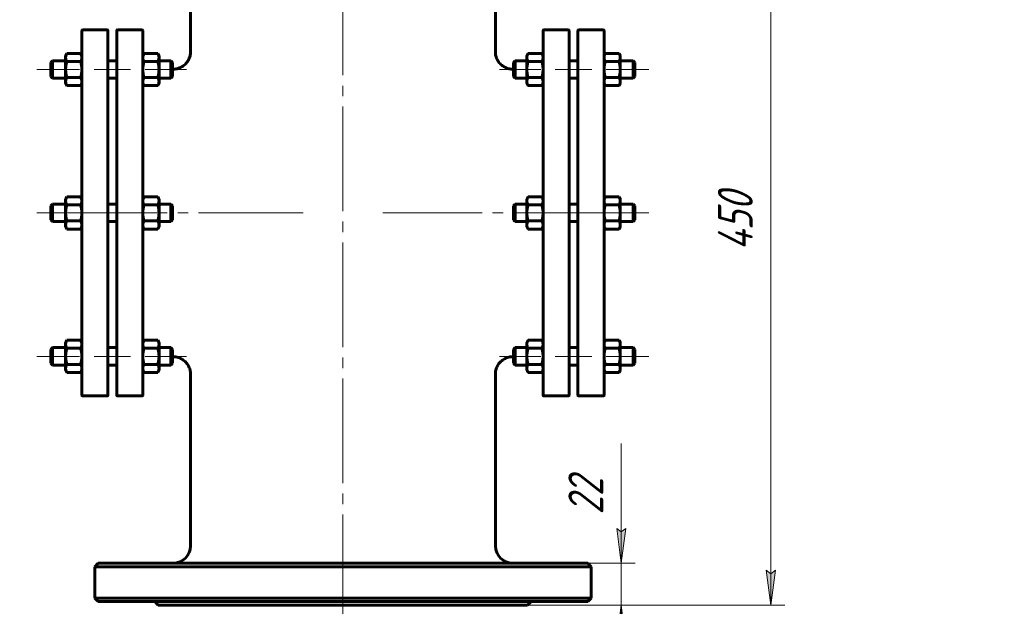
# Model space of a CAD drawing. Header units: millimetres. Extents: x 0 to 420, y -41 to 297.
# Tile 8 of 10: x 103 to 244, y 150 to 234. Entities that reach past the tile are written whole.
import ezdxf

# ---------------------------------------------------------------- set-up
doc = ezdxf.new("R2010")
doc.units = ezdxf.units.MM
for name, pattern in [('K5LT_AXLED', [19.5, 15, -1.5, 1.5, -1.5]), ('K5LT_BASIC', [0]), ('K5LT_THIN', [0])]:
    doc.linetypes.add(name, pattern=pattern)
doc.layers.add('Системный слой', color=7, linetype='Continuous')
doc.layers.add('Системный слой (1)', color=7, linetype='Continuous', true_color=0x6c6c6c)
doc.styles.add('KDIMTEXTSTYLE', font='GOST_AU.SHX', dxfattribs={"width": 0.96, "oblique": 15, "height": 5})
doc.styles.add('KTEXTSTYLE', font='GOST_AU.SHX', dxfattribs={"width": 0.96, "height": 5})
doc.dimstyles.new('KDIMSTYLE (0.25)', dxfattribs={"dimtxt": 5, "dimasz": 1, "dimexe": 2, "dimexo": 0, "dimgap": 1, "dimtad": 1, "dimlfac": 4, "dimtxsty": 'KDIMTEXTSTYLE', "dimsah": 1, "dimcen": 0, "dimdle": 1, "dimadec": 0, "dimazin": 0, "dimtfac": 0.667, "dimtmove": 0, "dimatfit": 3, "dimfxl": 1, "dimtvp": 1, "dimtolj": 1, "dimtzin": 0, "dimarcsym": 0})

# ---------------------------------------------------------------- blocks, each defined once
blk = doc.blocks.new('U0')
at = {"layer": 'Системный слой (1)', "linetype": 'K5LT_BASIC', "lineweight": 60}
for p, q in [((109.25, 208.51), (109.23, 208.33)), ((109.31, 208.7), (109.25, 208.51)), ((109.41, 208.9), (109.31, 208.7)), ((109.41, 208.9), (109.41, 208.9))]:
    blk.add_line(p, q, dxfattribs=at)
blk = doc.blocks.new('U1')
at = {"layer": 'Системный слой (1)', "linetype": 'K5LT_BASIC', "lineweight": 60}
for p, q in [((111.48, 208.7), (111.38, 208.9)), ((111.38, 208.9), (111.38, 208.9)), ((111.54, 208.51), (111.48, 208.7)), ((111.56, 208.33), (111.54, 208.51))]:
    blk.add_line(p, q, dxfattribs=at)
blk = doc.blocks.new('U2')
at = {"layer": 'Системный слой (1)', "linetype": 'K5LT_BASIC', "lineweight": 60}
for p, q in [((120.32, 208.51), (120.31, 208.33)), ((120.38, 208.7), (120.32, 208.51)), ((120.48, 208.9), (120.38, 208.7)), ((120.48, 208.9), (120.48, 208.9))]:
    blk.add_line(p, q, dxfattribs=at)
blk = doc.blocks.new('U3')
at = {"layer": 'Системный слой (1)', "linetype": 'K5LT_BASIC', "lineweight": 60}
for p, q in [((122.55, 208.7), (122.45, 208.9)), ((122.45, 208.9), (122.45, 208.9)), ((122.61, 208.51), (122.55, 208.7)), ((122.63, 208.33), (122.61, 208.51))]:
    blk.add_line(p, q, dxfattribs=at)
blk = doc.blocks.new('U4')
at = {"layer": 'Системный слой (1)', "linetype": 'K5LT_BASIC', "lineweight": 60}
for p, q in [((186.51, 187.94), (186.49, 187.76)), ((186.57, 188.13), (186.51, 187.94)), ((186.67, 188.33), (186.57, 188.13)), ((186.67, 188.33), (186.67, 188.33))]:
    blk.add_line(p, q, dxfattribs=at)
blk = doc.blocks.new('U5')
at = {"layer": 'Системный слой (1)', "linetype": 'K5LT_BASIC', "lineweight": 60}
for p, q in [((188.74, 188.13), (188.64, 188.33)), ((188.64, 188.33), (188.64, 188.33)), ((188.8, 187.94), (188.74, 188.13)), ((188.82, 187.76), (188.8, 187.94))]:
    blk.add_line(p, q, dxfattribs=at)
blk = doc.blocks.new('U6')
at = {"layer": 'Системный слой (1)', "linetype": 'K5LT_BASIC', "lineweight": 60}
for p, q in [((109.25, 187.94), (109.23, 187.76)), ((109.31, 188.13), (109.25, 187.94)), ((109.41, 188.33), (109.31, 188.13)), ((109.41, 188.33), (109.41, 188.33))]:
    blk.add_line(p, q, dxfattribs=at)
blk = doc.blocks.new('U7')
at = {"layer": 'Системный слой (1)', "linetype": 'K5LT_BASIC', "lineweight": 60}
for p, q in [((111.48, 188.13), (111.38, 188.33)), ((111.38, 188.33), (111.38, 188.33)), ((111.54, 187.94), (111.48, 188.13)), ((111.56, 187.76), (111.54, 187.94))]:
    blk.add_line(p, q, dxfattribs=at)
blk = doc.blocks.new('U8')
at = {"layer": 'Системный слой (1)', "linetype": 'K5LT_BASIC', "lineweight": 60}
for p, q in [((186.51, 208.51), (186.49, 208.32)), ((186.57, 208.7), (186.51, 208.51)), ((186.67, 208.9), (186.57, 208.7)), ((186.67, 208.9), (186.67, 208.9))]:
    blk.add_line(p, q, dxfattribs=at)
blk = doc.blocks.new('U9')
at = {"layer": 'Системный слой (1)', "linetype": 'K5LT_BASIC', "lineweight": 60}
for p, q in [((188.74, 208.7), (188.64, 208.9)), ((188.64, 208.9), (188.64, 208.9)), ((188.8, 208.51), (188.74, 208.7)), ((188.82, 208.32), (188.8, 208.51))]:
    blk.add_line(p, q, dxfattribs=at)
blk = doc.blocks.new('U10')
at = {"layer": 'Системный слой (1)', "linetype": 'K5LT_BASIC', "lineweight": 60}
for p, q in [((122.55, 188.13), (122.45, 188.33)), ((122.45, 188.33), (122.45, 188.33)), ((122.61, 187.94), (122.55, 188.13)), ((122.63, 187.76), (122.61, 187.94))]:
    blk.add_line(p, q, dxfattribs=at)
blk = doc.blocks.new('U11')
at = {"layer": 'Системный слой (1)', "linetype": 'K5LT_BASIC', "lineweight": 60}
for p, q in [((120.32, 187.94), (120.31, 187.76)), ((120.38, 188.13), (120.32, 187.94)), ((120.48, 188.33), (120.38, 188.13)), ((120.48, 188.33), (120.48, 188.33))]:
    blk.add_line(p, q, dxfattribs=at)
blk = doc.blocks.new('U12')
at = {"layer": 'Системный слой (1)', "linetype": 'K5LT_BASIC', "lineweight": 60}
for p, q in [((109.25, 229.08), (109.23, 228.89)), ((109.31, 229.27), (109.25, 229.08)), ((109.41, 229.47), (109.31, 229.27)), ((109.41, 229.47), (109.41, 229.47))]:
    blk.add_line(p, q, dxfattribs=at)
blk = doc.blocks.new('U13')
at = {"layer": 'Системный слой (1)', "linetype": 'K5LT_BASIC', "lineweight": 60}
for p, q in [((111.48, 229.27), (111.38, 229.47)), ((111.38, 229.47), (111.38, 229.47)), ((111.54, 229.08), (111.48, 229.27)), ((111.56, 228.89), (111.54, 229.08))]:
    blk.add_line(p, q, dxfattribs=at)
blk = doc.blocks.new('U14')
at = {"layer": 'Системный слой (1)', "linetype": 'K5LT_BASIC', "lineweight": 60}
for p, q in [((120.32, 229.08), (120.31, 228.89)), ((120.38, 229.27), (120.32, 229.08)), ((120.48, 229.47), (120.38, 229.27)), ((120.48, 229.47), (120.48, 229.47))]:
    blk.add_line(p, q, dxfattribs=at)
blk = doc.blocks.new('U15')
at = {"layer": 'Системный слой (1)', "linetype": 'K5LT_BASIC', "lineweight": 60}
for p, q in [((122.55, 229.27), (122.45, 229.47)), ((122.45, 229.47), (122.45, 229.47)), ((122.61, 229.08), (122.55, 229.27)), ((122.63, 228.89), (122.61, 229.08))]:
    blk.add_line(p, q, dxfattribs=at)
blk = doc.blocks.new('U16')
at = {"layer": 'Системный слой (1)', "linetype": 'K5LT_BASIC', "lineweight": 60}
for p, q in [((186.51, 229.08), (186.49, 228.89)), ((186.57, 229.27), (186.51, 229.08)), ((186.67, 229.47), (186.57, 229.27)), ((186.67, 229.47), (186.67, 229.47))]:
    blk.add_line(p, q, dxfattribs=at)
blk = doc.blocks.new('U17')
at = {"layer": 'Системный слой (1)', "linetype": 'K5LT_BASIC', "lineweight": 60}
for p, q in [((188.74, 229.27), (188.64, 229.47)), ((188.64, 229.47), (188.64, 229.47)), ((188.8, 229.08), (188.74, 229.27)), ((188.82, 228.89), (188.8, 229.08))]:
    blk.add_line(p, q, dxfattribs=at)
blk = doc.blocks.new('U18')
at = {"layer": 'Системный слой (1)', "linetype": 'K5LT_BASIC', "lineweight": 60}
for p, q in [((127.15, 229.72), (127.15, 254.34)), ((127.15, 158.84), (127.15, 183.47))]:
    blk.add_line(p, q, dxfattribs=at)
blk = doc.blocks.new('U19')
at = {"layer": 'Системный слой (1)', "linetype": 'K5LT_BASIC', "lineweight": 60}
for p, q in [((170.9, 229.72), (170.9, 254.34)), ((170.9, 158.84), (170.9, 183.47))]:
    blk.add_line(p, q, dxfattribs=at)
blk = doc.blocks.new('D0')
at = {"layer": 'Системный слой (1)'}
for points in [[(211.08, 257.84), (210.42, 262.84), (209.76, 257.84), (210.42, 258.34)], [(210.42, 150.34), (211.08, 155.34), (210.42, 154.84), (209.76, 155.34)]]:
    blk.add_hatch(color=256, dxfattribs=at).paths.add_polyline_path(points)
at = {"layer": 'Системный слой (1)', "linetype": 'K5LT_THIN', "lineweight": 18}
for p, q in [((149.02, 262.84), (212.42, 262.84)), ((209.76, 257.84), (210.42, 262.84)), ((210.42, 262.84), (211.08, 257.84)), ((210.42, 262.84), (210.42, 150.34)), ((210.42, 258.34), (209.76, 257.84)), ((211.08, 257.84), (210.42, 258.34)), ((210.42, 150.34), (209.76, 155.34)), ((209.76, 155.34), (210.42, 154.84)), ((210.42, 154.84), (211.08, 155.34)), ((211.08, 155.34), (210.42, 150.34)), ((149.02, 150.34), (212.42, 150.34))]:
    blk.add_line(p, q, dxfattribs=at)
blk.add_wipeout([(209.42, 201.18), (202.04, 201.18), (202.04, 211.57), (209.42, 211.57)]).dxf.layer = 'Системный слой (1)'
at = {"layer": 'Системный слой (1)', "insert": (202.83, 201.18), "char_height": 5, "attachment_point": 1, "rotation": 90, "style": 'KTEXTSTYLE'}
blk.add_mtext('\\H5.0;\\W1.000;\\Q15;\\Q15;\\W0.960;450', dxfattribs=at)
blk = doc.blocks.new('KDIMARROW_01')
at = {"layer": 'Системный слой'}
blk.add_hatch(color=0, dxfattribs=at).paths.add_polyline_path([(0, 0), (-5, 0.66), (-4.5, 0), (-5, -0.66)])
at = {"layer": 'Системный слой', "color": 0, "linetype": 'K5LT_THIN', "lineweight": 18}
for p, q in [((-4.5, 0), (-5, 0.66)), ((-5, 0.66), (0, 0)), ((0, 0), (-5, -0.66)), ((-5, -0.66), (-4.5, 0))]:
    blk.add_line(p, q, dxfattribs=at)
at = {"layer": 'Системный слой (1)', "color": 0, "linetype": 'K5LT_THIN', "lineweight": 18}
blk.add_line((322.94, 206.59), (322.69, 206.59), dxfattribs=at)
blk = doc.blocks.new('D1')
at = {"layer": 'Системный слой (1)'}
for points in [[(188.97, 156.34), (189.63, 161.34), (188.97, 160.84), (188.31, 161.34)], [(189.63, 145.34), (188.97, 150.34), (188.31, 145.34), (188.97, 145.84)]]:
    blk.add_hatch(color=256, dxfattribs=at).paths.add_polyline_path(points)
at = {"layer": 'Системный слой (1)', "linetype": 'K5LT_THIN', "lineweight": 18}
for p, q in [((188.97, 161.33), (188.97, 173.5)), ((188.97, 156.34), (188.97, 163.34)), ((188.97, 160.84), (188.31, 161.34)), ((188.31, 161.34), (188.97, 156.34)), ((188.97, 156.34), (189.63, 161.34)), ((189.63, 161.34), (188.97, 160.84)), ((188.97, 156.34), (188.97, 161.33)), ((184.15, 156.34), (190.97, 156.34)), ((188.97, 156.34), (188.97, 150.34)), ((175.52, 150.34), (190.97, 150.34)), ((188.97, 150.34), (188.31, 145.34)), ((189.63, 145.34), (188.97, 150.34)), ((188.97, 150.34), (188.97, 143.34)), ((188.31, 145.34), (188.97, 145.84)), ((188.97, 145.84), (189.63, 145.34))]:
    blk.add_line(p, q, dxfattribs=at)
blk.add_wipeout([(187.97, 163.33), (180.59, 163.33), (180.59, 171.18), (187.97, 171.18)]).dxf.layer = 'Системный слой (1)'
at = {"layer": 'Системный слой (1)', "insert": (181.38, 163.33), "char_height": 5, "attachment_point": 1, "rotation": 90, "style": 'KTEXTSTYLE'}
blk.add_mtext('\\H5.0;\\W1.000;\\Q15;\\Q15;\\W0.960;22', dxfattribs=at)
blk = doc.blocks.new('D2')
at = {"layer": 'Системный слой (1)'}
for points in [[(172.75, 91.77), (176.57, 95.06), (175.75, 95.13), (175.59, 95.94)], [(122.46, 34.45), (125.3, 38.62), (121.48, 35.33), (122.3, 35.27)]]:
    blk.add_hatch(color=256, dxfattribs=at).paths.add_polyline_path(points)
at = {"layer": 'Системный слой (1)', "linetype": 'K5LT_THIN', "lineweight": 18}
for p, q in [((172.75, 91.77), (184.62, 105.06)), ((184.62, 105.06), (202.87, 105.06)), ((172.75, 91.77), (177.41, 96.99)), ((175.59, 95.94), (172.75, 91.77)), ((172.75, 91.77), (176.57, 95.06)), ((175.75, 95.13), (175.59, 95.94)), ((176.57, 95.06), (175.75, 95.13)), ((125.3, 38.62), (172.75, 91.77)), ((125.3, 38.62), (120.63, 33.4)), ((125.3, 38.62), (121.48, 35.33)), ((122.46, 34.45), (125.3, 38.62)), ((121.48, 35.33), (122.3, 35.27)), ((122.3, 35.27), (122.46, 34.45))]:
    blk.add_line(p, q, dxfattribs=at)
blk.add_wipeout([(186.62, 106.06), (186.62, 113.44), (200.3, 113.44), (200.3, 106.06)]).dxf.layer = 'Системный слой (1)'
at = {"layer": 'Системный слой (1)', "char_height": 5, "attachment_point": 1, "style": 'KTEXTSTYLE'}
for s, insert in [('\\H5.0;\\W1.000;\\Q15;\\Q15;\\W0.960;∅', (186.62, 112.65)), ('\\H5.0;\\W1.000;\\Q15;\\Q15;\\W0.960;285', (189.92, 112.65))]:
    blk.add_mtext(s, dxfattribs=dict(at, insert=insert))
blk = doc.blocks.new('KDIMARROW_02')
at = {"layer": 'Системный слой'}
blk.add_hatch(color=0, dxfattribs=at).paths.add_polyline_path([(4.5, 0), (5, 0.66), (0, 0), (5, -0.66)])
at = {"layer": 'Системный слой', "color": 0, "linetype": 'K5LT_THIN', "lineweight": 18}
for p, q in [((5, 0.66), (0, 0)), ((0, 0), (5, -0.66)), ((0, 0), (7, 0)), ((4.5, 0), (5, 0.66)), ((5, -0.66), (4.5, 0))]:
    blk.add_line(p, q, dxfattribs=at)
at = {"layer": 'Системный слой (1)', "color": 0, "linetype": 'K5LT_THIN', "lineweight": 18}
blk.add_line((322.94, 206.59), (322.69, 206.59), dxfattribs=at)
blk = doc.blocks.new('D3')
at = {"layer": 'Системный слой (1)'}
for points in [[(134.33, 85.44), (130.77, 89), (133.29, 84.63), (133.51, 85.43)], [(167.28, 41.39), (164.76, 45.76), (164.54, 44.96), (163.71, 44.96)]]:
    blk.add_hatch(color=256, dxfattribs=at).paths.add_polyline_path(points)
at = {"layer": 'Системный слой (1)', "linetype": 'K5LT_THIN', "lineweight": 18}
for p, q in [((130.77, 89), (134.33, 85.44)), ((133.29, 84.63), (130.77, 89)), ((130.77, 89), (167.28, 41.39)), ((133.51, 85.43), (133.29, 84.63)), ((134.33, 85.44), (133.51, 85.43)), ((164.54, 44.96), (164.76, 45.76)), ((164.76, 45.76), (167.28, 41.39)), ((167.28, 41.39), (163.71, 44.96)), ((163.71, 44.96), (164.54, 44.96)), ((167.28, 41.39), (182.87, 21.06)), ((182.87, 21.06), (201.39, 21.06))]:
    blk.add_line(p, q, dxfattribs=at)
blk.add_wipeout([(184.87, 22.06), (184.87, 29.44), (198.81, 29.44), (198.81, 22.06)]).dxf.layer = 'Системный слой (1)'
at = {"layer": 'Системный слой (1)', "char_height": 5, "attachment_point": 1, "style": 'KTEXTSTYLE'}
for s, insert in [('\\H5.0;\\W1.000;\\Q15;\\Q15;\\W0.960;∅', (184.87, 28.65)), ('\\H5.0;\\W1.000;\\Q15;\\Q15;\\W0.960;240', (188.17, 28.65))]:
    blk.add_mtext(s, dxfattribs=dict(at, insert=insert))

msp = doc.modelspace()

# ---------------------------------------------------------------- linework, layer by layer
at = {"layer": 'Системный слой (1)', "linetype": 'K5LT_BASIC', "lineweight": 60}
for p, q in [((111.555, 180.4674), (111.555, 232.7174)), ((111.68, 232.8424), (115.18, 232.8424)), ((115.305, 232.7174), (115.305, 180.4674)), ((116.555, 180.4674), (116.555, 232.7174)), ((120.18, 232.8424), (116.68, 232.8424)), ((120.305, 232.7174), (120.305, 180.4674)), ((177.7425, 232.7174), (177.7425, 180.4674)), ((181.3675, 232.8424), (177.8675, 232.8424)), ((181.4925, 180.4674), (181.4925, 232.7174)), ((182.7425, 232.7174), (182.7425, 180.4674)), ((182.8675, 232.8424), (186.3675, 232.8424)), ((186.4925, 180.4674), (186.4925, 232.7174)), ((109.23, 229.1605), (109.4082, 229.4691)), ((109.23, 228.8931), (109.23, 229.1605)), ((109.4087, 229.4699), (111.3764, 229.4699)), ((111.555, 229.1605), (111.3768, 229.4691)), ((120.305, 229.1605), (120.483, 229.4688)), ((120.4837, 229.4699), (122.4514, 229.4699)), ((122.63, 229.1605), (122.4521, 229.4688)), ((122.63, 229.1605), (122.63, 228.8934)), ((175.4175, 229.1605), (175.5962, 229.4699)), ((175.4175, 228.8925), (175.4175, 229.1605)), ((175.5962, 229.4699), (177.5639, 229.4699)), ((177.7425, 229.1605), (177.5639, 229.4699)), ((186.4925, 229.1605), (186.6708, 229.4693)), ((186.6712, 229.4699), (188.6389, 229.4699)), ((188.8175, 229.1605), (188.6392, 229.4693)), ((188.8175, 229.1605), (188.8175, 228.893)), ((107.1175, 228.1605), (107.3675, 228.4105)), ((107.1175, 226.1605), (107.1175, 228.1605)), ((107.3675, 228.4105), (107.3675, 225.9105)), ((107.3675, 228.4105), (109.23, 228.4105)), ((109.23, 227.1617), (109.23, 228.8931)), ((109.4087, 228.3164), (111.3764, 228.3164)), ((115.305, 228.4105), (116.555, 228.4105)), ((120.4837, 228.3169), (122.4514, 228.3169)), ((122.63, 228.8934), (122.63, 227.1622)), ((122.63, 228.4105), (124.305, 228.4105)), ((124.555, 228.1605), (124.305, 228.4105)), ((124.305, 225.9105), (124.305, 228.4105)), ((124.555, 228.1605), (124.555, 226.1605)), ((173.4925, 228.1605), (173.7425, 228.4105)), ((173.4925, 228.1605), (173.4925, 226.1605)), ((173.7425, 225.9105), (173.7425, 228.4105)), ((173.7425, 228.4105), (175.4175, 228.4105)), ((175.4175, 227.1605), (175.4175, 228.8925)), ((175.5962, 228.3152), (177.5639, 228.3152)), ((181.4925, 228.4105), (182.7425, 228.4105)), ((186.6712, 228.3161), (188.6389, 228.3161)), ((188.8175, 228.893), (188.8175, 227.1614)), ((188.8175, 228.4105), (190.68, 228.4105)), ((190.93, 228.1605), (190.68, 228.4105)), ((190.68, 228.4105), (190.68, 225.9105)), ((190.93, 226.1605), (190.93, 228.1605)), ((107.1175, 226.1605), (107.3675, 225.9105)), ((109.23, 225.429), (109.23, 227.1617)), ((122.63, 227.1622), (122.63, 225.4293)), ((124.555, 226.1605), (124.305, 225.9105)), ((124.555, 227.2174), (124.6491, 227.2174)), ((173.3984, 227.2174), (173.4925, 227.2174)), ((173.4925, 226.1605), (173.7425, 225.9105)), ((175.4175, 225.4284), (175.4175, 227.1605)), ((188.8175, 227.1614), (188.8175, 225.4289)), ((190.93, 226.1605), (190.68, 225.9105)), ((107.3675, 225.9105), (109.23, 225.9105)), ((109.23, 225.1605), (109.23, 225.429)), ((109.23, 225.1605), (109.4082, 224.8518)), ((109.4087, 224.8511), (109.4082, 224.8519)), ((109.4087, 226.007), (111.3764, 226.007)), ((109.4087, 224.8511), (111.3764, 224.8511)), ((111.3769, 224.8519), (111.3764, 224.8511)), ((111.555, 225.1605), (111.3768, 224.8519)), ((115.305, 225.9105), (116.555, 225.9105)), ((120.305, 225.1605), (120.483, 224.8522)), ((120.4837, 224.8511), (120.483, 224.8523)), ((120.4837, 226.0075), (122.4514, 226.0075)), ((120.4837, 224.8511), (122.4514, 224.8511)), ((122.4521, 224.8522), (122.4514, 224.8511)), ((122.63, 225.1605), (122.4521, 224.8522)), ((122.63, 225.9105), (124.305, 225.9105)), ((122.63, 225.4293), (122.63, 225.1605)), ((173.7425, 225.9105), (175.4175, 225.9105)), ((175.4175, 225.1605), (175.4175, 225.4284)), ((175.4175, 225.1605), (175.5962, 224.8511)), ((175.5962, 226.0058), (177.5639, 226.0058)), ((175.5962, 224.8511), (177.5639, 224.8511)), ((177.7425, 225.1605), (177.5639, 224.8511)), ((181.4925, 225.9105), (182.7425, 225.9105)), ((186.4925, 225.1605), (186.6708, 224.8517)), ((186.6708, 224.8517), (186.6708, 224.8517)), ((186.6712, 224.8511), (186.6708, 224.8517)), ((186.6712, 226.0067), (188.6389, 226.0067)), ((186.6712, 224.8511), (188.6389, 224.8511)), ((188.6392, 224.8517), (188.6389, 224.8511)), ((188.8175, 225.1605), (188.6392, 224.8517)), ((188.8175, 225.9105), (190.68, 225.9105)), ((188.8175, 225.4289), (188.8175, 225.1605)), ((107.1175, 207.5924), (107.3675, 207.8424)), ((107.3675, 207.8424), (107.3675, 205.3424)), ((107.3675, 207.8424), (109.23, 207.8424)), ((109.23, 208.5924), (109.4082, 208.901)), ((109.23, 208.325), (109.23, 208.5924)), ((109.23, 206.5936), (109.23, 208.325)), ((109.4087, 208.9018), (111.3764, 208.9018)), ((109.4087, 207.7483), (111.3764, 207.7483)), ((111.555, 208.5924), (111.3768, 208.901)), ((115.305, 207.8424), (116.555, 207.8424)), ((120.305, 208.5924), (120.483, 208.9007)), ((120.4837, 208.9018), (122.4514, 208.9018)), ((120.4837, 207.7488), (122.4514, 207.7488)), ((122.63, 208.5924), (122.4521, 208.9007)), ((122.63, 208.5924), (122.63, 208.3253)), ((122.63, 208.3253), (122.63, 206.5941)), ((122.63, 207.8424), (124.305, 207.8424)), ((124.305, 205.3424), (124.305, 207.8424)), ((124.555, 207.5924), (124.305, 207.8424)), ((173.4925, 207.5924), (173.7425, 207.8424)), ((173.7425, 207.8424), (175.4175, 207.8424)), ((173.7425, 205.3424), (173.7425, 207.8424)), ((175.4175, 208.5924), (175.5962, 208.9018)), ((175.4175, 208.3244), (175.4175, 208.5924)), ((175.4175, 206.5924), (175.4175, 208.3244)), ((175.5962, 208.9018), (177.5639, 208.9018)), ((175.5962, 207.7471), (177.5639, 207.7471)), ((177.7425, 208.5924), (177.5639, 208.9018)), ((181.4925, 207.8424), (182.7425, 207.8424)), ((186.4925, 208.5924), (186.6708, 208.9012)), ((186.6712, 208.9018), (188.6389, 208.9018)), ((186.6712, 207.748), (188.6389, 207.748)), ((188.8175, 208.5924), (188.6392, 208.9012)), ((188.8175, 208.5924), (188.8175, 208.3249)), ((188.8175, 208.3249), (188.8175, 206.5933)), ((188.8175, 207.8424), (190.68, 207.8424)), ((190.93, 207.5924), (190.68, 207.8424)), ((190.68, 207.8424), (190.68, 205.3424)), ((107.1175, 205.5924), (107.1175, 207.5924)), ((109.23, 204.8609), (109.23, 206.5936)), ((122.63, 206.5941), (122.63, 204.8612)), ((124.555, 207.5924), (124.555, 205.5924)), ((173.4925, 207.5924), (173.4925, 205.5924)), ((175.4175, 204.8603), (175.4175, 206.5924)), ((188.8175, 206.5933), (188.8175, 204.8608)), ((190.93, 205.5924), (190.93, 207.5924)), ((107.1175, 205.5924), (107.3675, 205.3424)), ((107.3675, 205.3424), (109.23, 205.3424)), ((109.4087, 205.4389), (111.3764, 205.4389)), ((115.305, 205.3424), (116.555, 205.3424)), ((120.4837, 205.4394), (122.4514, 205.4394)), ((122.63, 205.3424), (124.305, 205.3424)), ((124.555, 205.5924), (124.305, 205.3424)), ((173.4925, 205.5924), (173.7425, 205.3424)), ((173.7425, 205.3424), (175.4175, 205.3424)), ((175.5962, 205.4377), (177.5639, 205.4377)), ((181.4925, 205.3424), (182.7425, 205.3424)), ((186.6712, 205.4386), (188.6389, 205.4386)), ((188.8175, 205.3424), (190.68, 205.3424)), ((190.93, 205.5924), (190.68, 205.3424)), ((109.23, 204.5924), (109.23, 204.8609)), ((109.23, 204.5924), (109.4082, 204.2837)), ((109.4087, 204.283), (109.4082, 204.2838)), ((109.4087, 204.283), (111.3764, 204.283)), ((111.3769, 204.2838), (111.3764, 204.283)), ((111.555, 204.5924), (111.3768, 204.2838)), ((111.3769, 204.2838), (111.3768, 204.2838)), ((120.305, 204.5924), (120.483, 204.2841)), ((120.4837, 204.283), (120.483, 204.2841)), ((120.4837, 204.283), (122.4514, 204.283)), ((122.4521, 204.2841), (122.4514, 204.283)), ((122.63, 204.5924), (122.4521, 204.2841)), ((122.63, 204.8612), (122.63, 204.5924)), ((175.4175, 204.5924), (175.4175, 204.8603)), ((175.4175, 204.5924), (175.5962, 204.283)), ((175.5962, 204.283), (177.5639, 204.283)), ((177.7425, 204.5924), (177.5639, 204.283)), ((186.4925, 204.5924), (186.6708, 204.2836)), ((186.6712, 204.283), (186.6708, 204.2836)), ((186.6712, 204.283), (188.6389, 204.283)), ((188.6392, 204.2836), (188.6389, 204.283)), ((188.8175, 204.5924), (188.6392, 204.2836)), ((188.6392, 204.2836), (188.6392, 204.2836)), ((188.8175, 204.8608), (188.8175, 204.5924)), ((109.23, 188.0243), (109.4082, 188.3329)), ((109.23, 187.7569), (109.23, 188.0243)), ((109.4087, 188.3337), (111.3764, 188.3337)), ((111.555, 188.0243), (111.3768, 188.3329)), ((120.305, 188.0243), (120.483, 188.3326)), ((120.4837, 188.3337), (122.4514, 188.3337)), ((122.63, 188.0243), (122.4521, 188.3325)), ((122.63, 188.0243), (122.63, 187.7572)), ((175.4175, 188.0243), (175.5962, 188.3337)), ((175.4175, 187.7563), (175.4175, 188.0243)), ((175.5962, 188.3337), (177.5639, 188.3337)), ((177.7425, 188.0243), (177.5639, 188.3337)), ((186.4925, 188.0243), (186.6708, 188.3331)), ((186.6712, 188.3337), (188.6389, 188.3337)), ((188.8175, 188.0243), (188.6392, 188.3331)), ((188.8175, 188.0243), (188.8175, 187.7568)), ((107.1175, 187.0243), (107.3675, 187.2743)), ((107.1175, 185.0243), (107.1175, 187.0243)), ((107.3675, 187.2743), (109.23, 187.2743)), ((107.3675, 187.2743), (107.3675, 184.7743)), ((109.23, 186.0255), (109.23, 187.7569)), ((109.4087, 187.1802), (111.3764, 187.1802)), ((115.305, 187.2743), (116.555, 187.2743)), ((120.4837, 187.1807), (122.4514, 187.1807)), ((122.63, 187.7572), (122.63, 186.026)), ((122.63, 187.2743), (124.305, 187.2743)), ((124.555, 187.0243), (124.305, 187.2743)), ((124.305, 184.7743), (124.305, 187.2743)), ((124.555, 187.0243), (124.555, 185.0243)), ((173.4925, 187.0243), (173.7425, 187.2743)), ((173.4925, 187.0243), (173.4925, 185.0243)), ((173.7425, 187.2743), (175.4175, 187.2743)), ((173.7425, 184.7743), (173.7425, 187.2743)), ((175.4175, 186.0243), (175.4175, 187.7563)), ((175.5962, 187.179), (177.5639, 187.179)), ((181.4925, 187.2743), (182.7425, 187.2743)), ((186.6712, 187.1799), (188.6389, 187.1799)), ((188.8175, 187.7568), (188.8175, 186.0252)), ((188.8175, 187.2743), (190.68, 187.2743)), ((190.93, 187.0243), (190.68, 187.2743)), ((190.68, 187.2743), (190.68, 184.7743)), ((190.93, 185.0243), (190.93, 187.0243)), ((109.23, 184.2928), (109.23, 186.0255)), ((122.63, 186.026), (122.63, 184.2931)), ((124.555, 185.9674), (124.6489, 185.9674)), ((173.3986, 185.9674), (173.4925, 185.9674)), ((175.4175, 184.2922), (175.4175, 186.0243)), ((188.8175, 186.0252), (188.8175, 184.2927)), ((107.1175, 185.0243), (107.3675, 184.7743)), ((107.3675, 184.7743), (109.23, 184.7743)), ((109.23, 184.0243), (109.23, 184.2928)), ((109.23, 184.0243), (109.4082, 183.7156)), ((109.4087, 183.7149), (109.4082, 183.7157)), ((109.4087, 184.8708), (111.3764, 184.8708)), ((109.4087, 183.7149), (111.3764, 183.7149)), ((111.3769, 183.7157), (111.3764, 183.7149)), ((111.555, 184.0243), (111.3768, 183.7157)), ((115.305, 184.7743), (116.555, 184.7743)), ((120.305, 184.0243), (120.483, 183.716)), ((120.4837, 183.7149), (120.483, 183.716)), ((120.4837, 184.8713), (122.4514, 184.8713)), ((120.4837, 183.7149), (122.4514, 183.7149)), ((122.4521, 183.716), (122.4514, 183.7149)), ((122.63, 184.0243), (122.4521, 183.716)), ((122.63, 184.7743), (124.305, 184.7743)), ((122.63, 184.2931), (122.63, 184.0243)), ((124.555, 185.0243), (124.305, 184.7743)), ((173.4925, 185.0243), (173.7425, 184.7743)), ((173.7425, 184.7743), (175.4175, 184.7743)), ((175.4175, 184.0243), (175.4175, 184.2922)), ((175.4175, 184.0243), (175.5962, 183.7149)), ((175.5962, 184.8696), (177.5639, 184.8696)), ((175.5962, 183.7149), (177.5639, 183.7149)), ((177.7425, 184.0243), (177.5639, 183.7149)), ((181.4925, 184.7743), (182.7425, 184.7743)), ((186.4925, 184.0243), (186.6708, 183.7154)), ((186.6712, 183.7149), (186.6708, 183.7155)), ((186.6712, 184.8705), (188.6389, 184.8705)), ((186.6712, 183.7149), (188.6389, 183.7149)), ((188.6392, 183.7155), (188.6389, 183.7149)), ((188.8175, 184.0243), (188.6392, 183.7155)), ((188.8175, 184.7743), (190.68, 184.7743)), ((188.8175, 184.2927), (188.8175, 184.0243)), ((190.93, 185.0243), (190.68, 184.7743)), ((111.68, 180.3424), (115.18, 180.3424)), ((120.18, 180.3424), (116.68, 180.3424)), ((181.3675, 180.3424), (177.8675, 180.3424)), ((182.8675, 180.3424), (186.3675, 180.3424)), ((113.8988, 156.3424), (113.3988, 155.8424)), ((113.3988, 155.8424), (184.6488, 155.8424)), ((113.3988, 151.3424), (113.3988, 155.8424)), ((184.1488, 156.3424), (113.8988, 156.3424)), ((184.1488, 156.3424), (184.6488, 155.8424)), ((184.6488, 151.3424), (184.6488, 155.8424)), ((113.8988, 150.8424), (113.3988, 151.3424)), ((184.6488, 151.3424), (113.3988, 151.3424)), ((184.1488, 150.8424), (184.6488, 151.3424)), ((113.8988, 150.8424), (184.1488, 150.8424)), ((122.5238, 150.3424), (122.0238, 150.8424)), ((122.5238, 150.3424), (175.5238, 150.3424)), ((175.5238, 150.3424), (176.0238, 150.8424))]:
    msp.add_line(p, q, dxfattribs=at)
at = {"layer": 'Системный слой (1)', "linetype": 'K5LT_AXLED', "lineweight": 18}
for p, q in [((111.23, 227.1605), (105.1175, 227.1605)), ((118.555, 227.1605), (113.305, 227.1605)), ((126.555, 227.1605), (120.63, 227.1605)), ((184.7425, 227.1605), (179.4925, 227.1605)), ((111.23, 206.5924), (105.1175, 206.5924)), ((143.3183, 206.5924), (109.555, 206.5924)), ((111.23, 186.0243), (105.1175, 186.0243)), ((118.555, 186.0243), (113.305, 186.0243)), ((126.555, 186.0243), (120.63, 186.0243))]:
    msp.add_line(p, q, dxfattribs=at)
at = {"layer": 'Системный слой (1)', "linetype": 'K5LT_BASIC', "lineweight": 60}
for centre, radius, start, end in [((111.68, 232.7174), 0.125, 90, 180), ((115.18, 232.7174), 0.125, 0, 90), ((116.68, 232.7174), 0.125, 90, 180), ((120.18, 232.7174), 0.125, 0, 90), ((177.8675, 232.7174), 0.125, 90, 180), ((181.3675, 232.7174), 0.125, 0, 90), ((182.8675, 232.7174), 0.125, 90, 180), ((186.3675, 232.7174), 0.125, 0, 90), ((111.68, 180.4674), 0.125, 180, 270), ((115.18, 180.4674), 0.125, 270, 0), ((116.68, 180.4674), 0.125, 180, 270), ((120.18, 180.4674), 0.125, 270, 0), ((177.8675, 180.4674), 0.125, 180, 270), ((181.3675, 180.4674), 0.125, 270, 0), ((182.8675, 180.4674), 0.125, 180, 270), ((186.3675, 180.4674), 0.125, 270, 0), ((124.6488, 158.8424), 2.5, 270, 0), ((173.3988, 158.8424), 2.5, 180, 270)]:
    msp.add_arc(centre, radius, start, end, dxfattribs=at)
for points, knots in [([(127.1491, 229.7171), (127.1491, 229.7167), (127.1491, 229.7162), (127.1491, 229.7151), (127.1491, 229.7145), (127.149, 229.7126), (127.149, 229.7114), (127.149, 229.7078), (127.149, 229.7054), (127.149, 229.6985), (127.1489, 229.6938), (127.1488, 229.68), (127.1486, 229.6709), (127.148, 229.6435), (127.1474, 229.6253), (127.145, 229.5711), (127.1426, 229.5352), (127.1331, 229.4281), (127.1237, 229.3572), (127.0924, 229.1795), (127.0666, 229.0734), (127.0013, 228.8653), (126.9618, 228.7634), (126.8706, 228.567), (126.8189, 228.4725), (126.708, 228.2973), (126.6496, 228.2162), (126.5176, 228.0539), (126.4431, 227.9736), (126.2855, 227.8248), (126.2025, 227.7561), (126.0308, 227.6322), (125.9424, 227.5766), (125.7532, 227.4733), (125.6519, 227.4264), (125.4429, 227.3458), (125.3352, 227.3122), (125.117, 227.2599), (125.0067, 227.241), (124.8137, 227.2214), (124.7314, 227.2171), (124.6491, 227.2172)], [0, 0, 0, 0, 0.006831, 0.006831, 0.01776061, 0.01776061, 0.03825362, 0.03825362, 0.07787344, 0.07787344, 0.15574687, 0.15574687, 0.31012755, 0.31012755, 0.61615649, 0.61615649, 1.22274959, 1.22274959, 2.42500623, 2.42500623, 4.25699801, 4.25699801, 6.0903337, 6.0903337, 7.89722268, 7.89722268, 9.57495383, 9.57495383, 11.41279749, 11.41279749, 13.21976602, 13.21976602, 14.9716602, 14.9716602, 16.84379506, 16.84379506, 18.73659662, 18.73659662, 20.61469604, 20.61469604, 21.99884623, 21.99884623, 21.99884623, 21.99884623]), ([(170.8985, 229.7171), (170.8985, 229.7167), (170.8985, 229.7162), (170.8985, 229.7151), (170.8985, 229.7145), (170.8985, 229.7126), (170.8985, 229.7114), (170.8985, 229.7078), (170.8985, 229.7054), (170.8986, 229.6985), (170.8986, 229.6938), (170.8988, 229.68), (170.8989, 229.6709), (170.8996, 229.6435), (170.9002, 229.6253), (170.9026, 229.5711), (170.905, 229.5352), (170.9145, 229.4281), (170.9239, 229.3572), (170.9551, 229.1795), (170.981, 229.0734), (171.0463, 228.8653), (171.0857, 228.7634), (171.177, 228.567), (171.2287, 228.4725), (171.3395, 228.2973), (171.3979, 228.2162), (171.5299, 228.0539), (171.6044, 227.9736), (171.7621, 227.8248), (171.8451, 227.7561), (172.0168, 227.6322), (172.1051, 227.5766), (172.2944, 227.4733), (172.3957, 227.4264), (172.6046, 227.3458), (172.7124, 227.3122), (172.9305, 227.2599), (173.0409, 227.241), (173.2339, 227.2214), (173.3162, 227.2171), (173.3985, 227.2172)], [0, 0, 0, 0, 0.006831, 0.006831, 0.01776061, 0.01776061, 0.03825362, 0.03825362, 0.07787344, 0.07787344, 0.15574687, 0.15574687, 0.31012755, 0.31012755, 0.61615649, 0.61615649, 1.2227496, 1.2227496, 2.42500624, 2.42500624, 4.25699802, 4.25699802, 6.09033372, 6.09033372, 7.8972227, 7.8972227, 9.57495392, 9.57495392, 11.41279759, 11.41279759, 13.21976612, 13.21976612, 14.9716603, 14.9716603, 16.84379518, 16.84379518, 18.73659674, 18.73659674, 20.61469617, 20.61469617, 21.99884623, 21.99884623, 21.99884623, 21.99884623]), ([(127.1489, 183.4675), (127.1489, 183.468), (127.1489, 183.4685), (127.1489, 183.4696), (127.1489, 183.4702), (127.1489, 183.4721), (127.1489, 183.4733), (127.1489, 183.4769), (127.1489, 183.4792), (127.1488, 183.4862), (127.1488, 183.4908), (127.1486, 183.5046), (127.1485, 183.5138), (127.1478, 183.5412), (127.1472, 183.5593), (127.1448, 183.6135), (127.1424, 183.6495), (127.1329, 183.7566), (127.1235, 183.8275), (127.0923, 184.0051), (127.0664, 184.1112), (127.0011, 184.3191), (126.9617, 184.421), (126.8705, 184.6173), (126.8188, 184.7119), (126.7081, 184.8869), (126.6498, 184.968), (126.5179, 185.1302), (126.4434, 185.2105), (126.2857, 185.3595), (126.2027, 185.4282), (126.0311, 185.5521), (125.9428, 185.6077), (125.7537, 185.711), (125.6525, 185.7579), (125.4438, 185.8385), (125.3362, 185.8721), (125.1183, 185.9245), (125.008, 185.9434), (124.8146, 185.9632), (124.7318, 185.9675), (124.6489, 185.9675)], [0, 0, 0, 0, 0.00683086, 0.00683086, 0.01776022, 0.01776022, 0.03825279, 0.03825279, 0.07787175, 0.07787175, 0.1557435, 0.1557435, 0.31012082, 0.31012082, 0.61614313, 0.61614313, 1.22272307, 1.22272307, 2.42495363, 2.42495363, 4.25576023, 4.25576023, 6.08821836, 6.08821836, 7.89525014, 7.89525014, 9.57107331, 9.57107331, 11.40913591, 11.40913591, 13.21639607, 13.21639607, 14.96742035, 14.96742035, 16.83818358, 16.83818358, 18.72922194, 18.72922194, 20.60526069, 20.60526069, 21.99884627, 21.99884627, 21.99884627, 21.99884627]), ([(170.8987, 183.4675), (170.8987, 183.468), (170.8987, 183.4685), (170.8987, 183.4696), (170.8987, 183.4702), (170.8987, 183.4721), (170.8987, 183.4733), (170.8987, 183.4769), (170.8987, 183.4792), (170.8988, 183.4862), (170.8988, 183.4908), (170.899, 183.5046), (170.8991, 183.5138), (170.8997, 183.5412), (170.9003, 183.5593), (170.9028, 183.6135), (170.9052, 183.6495), (170.9147, 183.7566), (170.924, 183.8275), (170.9553, 184.0051), (170.9812, 184.1112), (171.0464, 184.3191), (171.0858, 184.421), (171.1771, 184.6173), (171.2287, 184.7119), (171.3395, 184.8869), (171.3978, 184.968), (171.5297, 185.1302), (171.6042, 185.2105), (171.7618, 185.3595), (171.8448, 185.4282), (172.0164, 185.5521), (172.1048, 185.6077), (172.2938, 185.711), (172.395, 185.7579), (172.6038, 185.8385), (172.7114, 185.8721), (172.9293, 185.9245), (173.0395, 185.9434), (173.2329, 185.9632), (173.3158, 185.9675), (173.3987, 185.9675)], [0, 0, 0, 0, 0.00683086, 0.00683086, 0.01776022, 0.01776022, 0.03825279, 0.03825279, 0.07787175, 0.07787175, 0.1557435, 0.1557435, 0.31012082, 0.31012082, 0.61614313, 0.61614313, 1.22272307, 1.22272307, 2.42495364, 2.42495364, 4.25576024, 4.25576024, 6.08821838, 6.08821838, 7.89525016, 7.89525016, 9.57107341, 9.57107341, 11.40913601, 11.40913601, 13.21639617, 13.21639617, 14.96742045, 14.96742045, 16.8381837, 16.8381837, 18.72922206, 18.72922206, 20.60526081, 20.60526081, 21.99884627, 21.99884627, 21.99884627, 21.99884627])]:
    msp.add_open_spline(points, degree=3, knots=knots, dxfattribs=at)
for points in [[(175.5962, 229.4699), (175.4175, 229.1605), (175.4175, 228.8925)], [(177.7425, 228.8925), (177.7425, 229.1605), (177.5639, 229.4699)], [(109.23, 228.8931), (109.23, 228.6255), (109.4087, 228.3164)], [(109.4087, 228.3164), (109.23, 227.6976), (109.23, 227.1617)], [(111.3764, 228.3164), (111.555, 228.6255), (111.555, 228.8931)], [(111.555, 227.1617), (111.555, 227.6976), (111.3764, 228.3164)], [(120.305, 228.8934), (120.305, 228.6259), (120.4837, 228.3169)], [(120.4837, 228.3169), (120.305, 227.6981), (120.305, 227.1622)], [(122.4514, 228.3169), (122.63, 228.6259), (122.63, 228.8934)], [(122.63, 227.1622), (122.63, 227.6981), (122.4514, 228.3169)], [(175.4175, 228.8925), (175.4175, 228.6246), (175.5962, 228.3152)], [(175.5962, 228.3152), (175.4175, 227.6964), (175.4175, 227.1605)], [(177.5639, 228.3152), (177.7425, 228.6246), (177.7425, 228.8925)], [(177.7425, 227.1605), (177.7425, 227.6964), (177.5639, 228.3152)], [(186.4925, 228.893), (186.4925, 228.6252), (186.6712, 228.3161)], [(186.6712, 228.3161), (186.4925, 227.6973), (186.4925, 227.1614)], [(188.6389, 228.3161), (188.8175, 228.6252), (188.8175, 228.893)], [(188.8175, 227.1614), (188.8175, 227.6973), (188.6389, 228.3161)], [(109.23, 227.1617), (109.23, 226.6258), (109.4087, 226.007)], [(111.3764, 226.007), (111.555, 226.6258), (111.555, 227.1617)], [(120.305, 227.1622), (120.305, 226.6263), (120.4837, 226.0075)], [(122.4514, 226.0075), (122.63, 226.6263), (122.63, 227.1622)], [(175.4175, 227.1605), (175.4175, 226.6246), (175.5962, 226.0058)], [(177.5639, 226.0058), (177.7425, 226.6246), (177.7425, 227.1605)], [(186.4925, 227.1614), (186.4925, 226.6255), (186.6712, 226.0067)], [(188.6389, 226.0067), (188.8175, 226.6255), (188.8175, 227.1614)], [(109.4087, 226.007), (109.23, 225.6973), (109.23, 225.429)], [(109.23, 225.429), (109.23, 225.1608), (109.4087, 224.8511)], [(111.555, 225.429), (111.555, 225.6973), (111.3764, 226.007)], [(111.3764, 224.8511), (111.555, 225.1608), (111.555, 225.429)], [(120.4837, 226.0075), (120.305, 225.6977), (120.305, 225.4293)], [(120.305, 225.4293), (120.305, 225.161), (120.4837, 224.8511)], [(122.63, 225.4293), (122.63, 225.6977), (122.4514, 226.0075)], [(122.4514, 224.8511), (122.63, 225.161), (122.63, 225.4293)], [(175.5962, 226.0058), (175.4175, 225.6964), (175.4175, 225.4284)], [(175.4175, 225.4284), (175.4175, 225.1605), (175.5962, 224.8511)], [(177.7425, 225.4284), (177.7425, 225.6964), (177.5639, 226.0058)], [(177.5639, 224.8511), (177.7425, 225.1605), (177.7425, 225.4284)], [(186.6712, 226.0067), (186.4925, 225.697), (186.4925, 225.4289)], [(186.4925, 225.4289), (186.4925, 225.1607), (186.6712, 224.8511)], [(188.8175, 225.4289), (188.8175, 225.697), (188.6389, 226.0067)], [(188.6389, 224.8511), (188.8175, 225.1607), (188.8175, 225.4289)], [(109.23, 208.325), (109.23, 208.0574), (109.4087, 207.7483)], [(109.4087, 207.7483), (109.23, 207.1295), (109.23, 206.5936)], [(111.3764, 207.7483), (111.555, 208.0574), (111.555, 208.325)], [(111.555, 206.5936), (111.555, 207.1295), (111.3764, 207.7483)], [(120.305, 208.3253), (120.305, 208.0578), (120.4837, 207.7488)], [(120.4837, 207.7488), (120.305, 207.13), (120.305, 206.5941)], [(122.4514, 207.7488), (122.63, 208.0578), (122.63, 208.3253)], [(122.63, 206.5941), (122.63, 207.13), (122.4514, 207.7488)], [(175.5962, 208.9018), (175.4175, 208.5924), (175.4175, 208.3244)], [(175.4175, 208.3244), (175.4175, 208.0565), (175.5962, 207.7471)], [(175.5962, 207.7471), (175.4175, 207.1283), (175.4175, 206.5924)], [(177.7425, 208.3244), (177.7425, 208.5924), (177.5639, 208.9018)], [(177.5639, 207.7471), (177.7425, 208.0565), (177.7425, 208.3244)], [(177.7425, 206.5924), (177.7425, 207.1283), (177.5639, 207.7471)], [(186.4925, 208.3249), (186.4925, 208.0571), (186.6712, 207.748)], [(186.6712, 207.748), (186.4925, 207.1292), (186.4925, 206.5933)], [(188.6389, 207.748), (188.8175, 208.0571), (188.8175, 208.3249)], [(188.8175, 206.5933), (188.8175, 207.1292), (188.6389, 207.748)], [(109.23, 206.5936), (109.23, 206.0577), (109.4087, 205.4389)], [(111.3764, 205.4389), (111.555, 206.0577), (111.555, 206.5936)], [(120.305, 206.5941), (120.305, 206.0582), (120.4837, 205.4394)], [(122.4514, 205.4394), (122.63, 206.0582), (122.63, 206.5941)], [(175.4175, 206.5924), (175.4175, 206.0565), (175.5962, 205.4377)], [(177.5639, 205.4377), (177.7425, 206.0565), (177.7425, 206.5924)], [(186.4925, 206.5933), (186.4925, 206.0574), (186.6712, 205.4386)], [(188.6389, 205.4386), (188.8175, 206.0574), (188.8175, 206.5933)], [(109.4087, 205.4389), (109.23, 205.1292), (109.23, 204.8609)], [(111.555, 204.8609), (111.555, 205.1292), (111.3764, 205.4389)], [(120.4837, 205.4394), (120.305, 205.1296), (120.305, 204.8612)], [(122.63, 204.8612), (122.63, 205.1296), (122.4514, 205.4394)], [(175.5962, 205.4377), (175.4175, 205.1283), (175.4175, 204.8603)], [(177.7425, 204.8603), (177.7425, 205.1283), (177.5639, 205.4377)], [(186.6712, 205.4386), (186.4925, 205.1289), (186.4925, 204.8608)], [(188.8175, 204.8608), (188.8175, 205.1289), (188.6389, 205.4386)], [(109.23, 204.8609), (109.23, 204.5927), (109.4087, 204.283)], [(111.3764, 204.283), (111.555, 204.5927), (111.555, 204.8609)], [(120.305, 204.8612), (120.305, 204.5928), (120.4837, 204.283)], [(122.4514, 204.283), (122.63, 204.5928), (122.63, 204.8612)], [(175.4175, 204.8603), (175.4175, 204.5924), (175.5962, 204.283)], [(177.5639, 204.283), (177.7425, 204.5924), (177.7425, 204.8603)], [(186.4925, 204.8608), (186.4925, 204.5926), (186.6712, 204.283)], [(188.6389, 204.283), (188.8175, 204.5926), (188.8175, 204.8608)], [(175.5962, 188.3337), (175.4175, 188.0243), (175.4175, 187.7563)], [(177.7425, 187.7563), (177.7425, 188.0243), (177.5639, 188.3337)], [(109.23, 187.7569), (109.23, 187.4893), (109.4087, 187.1802)], [(109.4087, 187.1802), (109.23, 186.5614), (109.23, 186.0255)], [(111.3764, 187.1802), (111.555, 187.4893), (111.555, 187.7569)], [(111.555, 186.0255), (111.555, 186.5614), (111.3764, 187.1802)], [(120.305, 187.7572), (120.305, 187.4896), (120.4837, 187.1807)], [(120.4837, 187.1807), (120.305, 186.5619), (120.305, 186.026)], [(122.4514, 187.1807), (122.63, 187.4896), (122.63, 187.7572)], [(122.63, 186.026), (122.63, 186.5619), (122.4514, 187.1807)], [(175.4175, 187.7563), (175.4175, 187.4884), (175.5962, 187.179)], [(175.5962, 187.179), (175.4175, 186.5602), (175.4175, 186.0243)], [(177.5639, 187.179), (177.7425, 187.4884), (177.7425, 187.7563)], [(177.7425, 186.0243), (177.7425, 186.5602), (177.5639, 187.179)], [(186.4925, 187.7568), (186.4925, 187.489), (186.6712, 187.1799)], [(186.6712, 187.1799), (186.4925, 186.5611), (186.4925, 186.0252)], [(188.6389, 187.1799), (188.8175, 187.489), (188.8175, 187.7568)], [(188.8175, 186.0252), (188.8175, 186.5611), (188.6389, 187.1799)], [(109.23, 186.0255), (109.23, 185.4896), (109.4087, 184.8708)], [(111.3764, 184.8708), (111.555, 185.4896), (111.555, 186.0255)], [(120.305, 186.026), (120.305, 185.4901), (120.4837, 184.8713)], [(122.4514, 184.8713), (122.63, 185.4901), (122.63, 186.026)], [(175.4175, 186.0243), (175.4175, 185.4884), (175.5962, 184.8696)], [(177.5639, 184.8696), (177.7425, 185.4884), (177.7425, 186.0243)], [(186.4925, 186.0252), (186.4925, 185.4893), (186.6712, 184.8705)], [(188.6389, 184.8705), (188.8175, 185.4893), (188.8175, 186.0252)], [(109.4087, 184.8708), (109.23, 184.561), (109.23, 184.2928)], [(109.23, 184.2928), (109.23, 184.0246), (109.4087, 183.7149)], [(111.555, 184.2928), (111.555, 184.561), (111.3764, 184.8708)], [(111.3764, 183.7149), (111.555, 184.0246), (111.555, 184.2928)], [(120.4837, 184.8713), (120.305, 184.5614), (120.305, 184.2931)], [(120.305, 184.2931), (120.305, 184.0247), (120.4837, 183.7149)], [(122.63, 184.2931), (122.63, 184.5614), (122.4514, 184.8713)], [(122.4514, 183.7149), (122.63, 184.0247), (122.63, 184.2931)], [(175.5962, 184.8696), (175.4175, 184.5602), (175.4175, 184.2922)], [(175.4175, 184.2922), (175.4175, 184.0243), (175.5962, 183.7149)], [(177.7425, 184.2922), (177.7425, 184.5602), (177.5639, 184.8696)], [(177.5639, 183.7149), (177.7425, 184.0243), (177.7425, 184.2922)], [(186.6712, 184.8705), (186.4925, 184.5608), (186.4925, 184.2927)], [(186.4925, 184.2927), (186.4925, 184.0245), (186.6712, 183.7149)], [(188.8175, 184.2927), (188.8175, 184.5608), (188.6389, 184.8705)], [(188.6389, 183.7149), (188.8175, 184.0245), (188.8175, 184.2927)]]:
    msp.add_rational_spline(points, [1, 1.0379548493, 1], degree=2, dxfattribs=at)

# ---------------------------------------------------------------- block references
at = {"layer": 'Системный слой (1)'}
for name in ['U18', 'U19', 'U12', 'U13', 'U14', 'U15', 'U16', 'U17', 'U0', 'U1', 'U2', 'U3', 'U8', 'U9', 'U6', 'U7', 'U11', 'U10', 'U4', 'U5']:
    msp.add_blockref(name, (0, 0), dxfattribs=at)

# ---------------------------------------------------------------- next in the draw order: dimensions: what is measured, and where the dimension line sits
dim = msp.add_linear_dim(base=(210.4208, 262.8424), p1=(149.0238, 150.3424), p2=(149.0238, 262.8424), angle=90, dimstyle='KDIMSTYLE (0.25)', override={"dimexo": 0, "dimpost": '\\H5.0;\\W0.960;\\Q15;<>', "dimblk1": 'KDIMARROW_01', "dimblk2": 'KDIMARROW_01', "dimse1": 0, "dimse2": 0, "dimtol": 1, "dimtp": 0, "dimtm": 0, "dimtdec": 5, "dimtolj": 1}, dxfattribs=at)
dim.commit()
dim.dimension.update_dxf_attribs({"geometry": 'D0', "text_midpoint": (210.4208, 206.5924), "dimtype": 160})

# ---------------------------------------------------------------- next in the draw order: linework, layer by layer
at = {"layer": 'Системный слой (1)', "linetype": 'K5LT_AXLED', "lineweight": 18}
for p, q in [((149.0238, 148.3424), (149.0238, 264.8424)), ((177.4175, 227.1605), (171.4925, 227.1605)), ((192.93, 227.1605), (186.8175, 227.1605)), ((188.4925, 206.5924), (154.7293, 206.5924)), ((192.93, 206.5924), (186.8175, 206.5924)), ((177.4175, 186.0243), (171.4925, 186.0243)), ((184.7425, 186.0243), (179.4925, 186.0243)), ((192.93, 186.0243), (186.8175, 186.0243))]:
    msp.add_line(p, q, dxfattribs=at)

# ---------------------------------------------------------------- next in the draw order: dimensions: what is measured, and where the dimension line sits
at = {"layer": 'Системный слой (1)'}
dim = msp.add_linear_dim(base=(188.9693, 156.3424), p1=(175.5238, 150.3424), p2=(184.1488, 156.3424), angle=90, text='\\H5.0;\\W0.960;\\Q15;\\H5.0;\\W0.960;\\Q15;\\Q15;22', dimstyle='KDIMSTYLE (0.25)', override={"dimexo": 0, "dimtoh": 1, "dimblk1": 'KDIMARROW_01', "dimblk2": 'KDIMARROW_01', "dimse1": 0, "dimse2": 0, "dimtmove": 1, "dimtolj": 1}, dxfattribs=at)
dim.commit()
dim.dimension.update_dxf_attribs({"geometry": 'D1', "text_midpoint": (188.9693, 167.4194), "dimtype": 160})

# ---------------------------------------------------------------- next in the draw order: dimensions: what is measured, and where the dimension line sits
dim = msp.add_diameter_dim_2p(p1=(54.1163, -41.0995), p2=(243.9313, 171.4923), dimstyle='KDIMSTYLE (0.25)', override={"dimtih": 1, "dimtoh": 1, "dimpost": '\\H5.0;\\W0.960;\\Q15;<>', "dimblk1": 'KDIMARROW_02', "dimblk2": 'KDIMARROW_02', "dimtol": 1, "dimtp": 0, "dimtm": 0, "dimtdec": 5, "dimtmove": 1, "dimatfit": 2, "dimtolj": 1}, dxfattribs=at)
dim.commit()
dim.dimension.update_dxf_attribs({"geometry": 'D2', "text_midpoint": (186.6175, 105.0612), "dimtype": 163})

# ---------------------------------------------------------------- next in the draw order: dimensions: what is measured, and where the dimension line sits
dim = msp.add_diameter_dim_2p(p1=(76.0013, 160.421), p2=(222.0462, -30.0282), dimstyle='KDIMSTYLE (0.25)', override={"dimtih": 1, "dimtoh": 1, "dimpost": '\\H5.0;\\W0.960;\\Q15;<>', "dimblk1": 'KDIMARROW_01', "dimblk2": 'KDIMARROW_01', "dimtol": 1, "dimtp": 0, "dimtm": 0, "dimtdec": 5, "dimtmove": 1, "dimatfit": 2, "dimtolj": 1}, dxfattribs=at)
dim.commit()
dim.dimension.update_dxf_attribs({"geometry": 'D3', "text_midpoint": (184.8675, 21.0626), "dimtype": 163})

doc.saveas('drawing.dxf')
